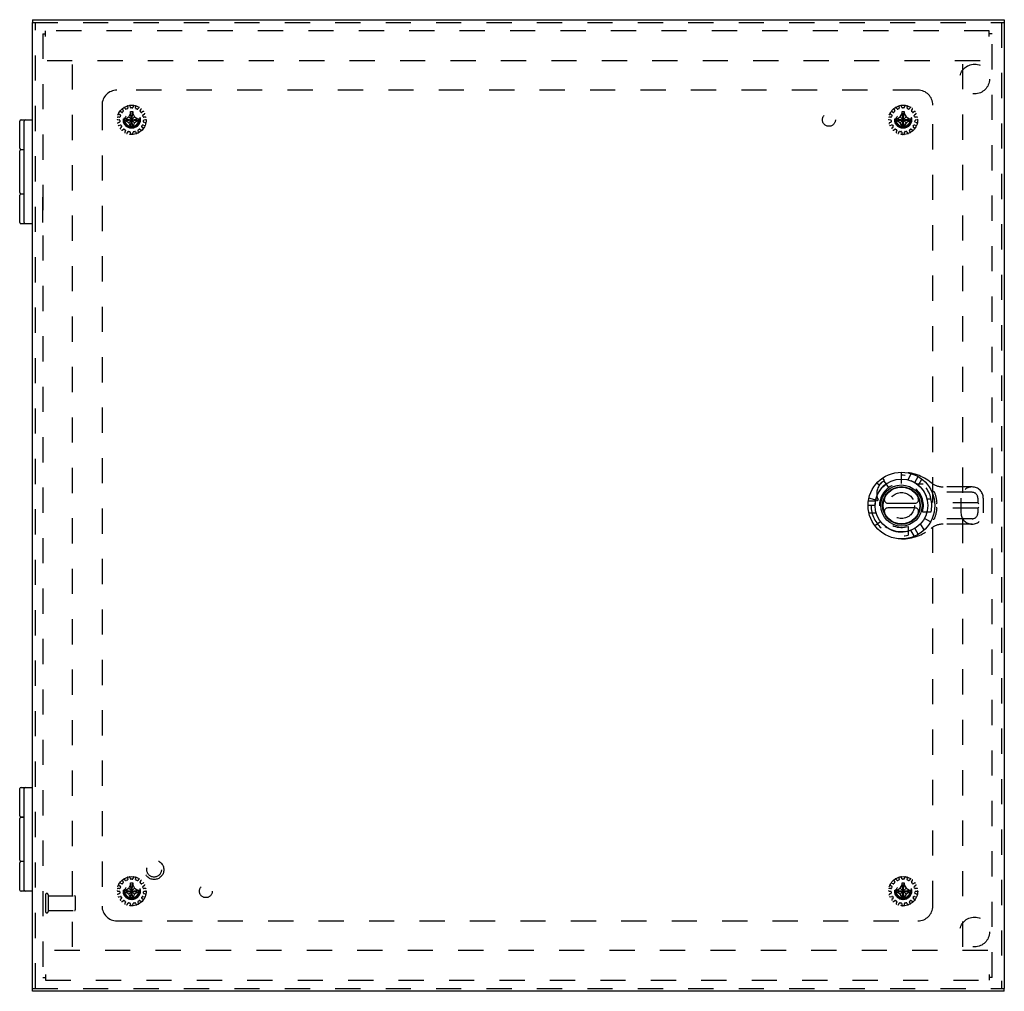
# Model space of a CAD drawing. Header units: inches. Extents: x 0 to 77.3, y 0 to 50.
# Tile 10 of 14: x 18.2 to 34.8, y 17.5 to 33.9. Entities that reach past the tile are written whole.
import ezdxf

# ---------------------------------------------------------------- set-up
doc = ezdxf.new("R2010")
doc.units = ezdxf.units.IN
doc.header["$LTSCALE"] = 4.25
doc.header["$MEASUREMENT"] = 0
doc.linetypes.add('HIDDEN', pattern=[0.2, 0.1, -0.1])
for name, color, linetype in [('DEFAULT_2', 8, 'HIDDEN'), ('DOOR_ASSEMBLY', 7, 'CONTINUOUS'), ('SUBPANEL', 7, 'CONTINUOUS')]:
    doc.layers.add(name, color=color, linetype=linetype)

msp = doc.modelspace()

# ---------------------------------------------------------------- linework, layer by layer
at = {"layer": 'DEFAULT_2', "color": 8, "linetype": 'HIDDEN'}
for p, q in [((18.673, 33.607), (18.673, 33.702)), ((34.577, 33.702), (18.673, 33.702)), ((34.577, 33.607), (34.577, 33.702)), ((18.625, 33.654), (18.625, 17.75)), ((18.625, 33.654), (18.673, 33.654)), ((34.625, 33.654), (34.577, 33.654)), ((34.625, 17.75), (34.625, 33.654)), ((18.698, 33.202), (34.552, 33.202)), ((19.125, 18.262), (19.125, 33.142)), ((34.125, 33.142), (34.125, 18.262)), ((19.968, 32.381), (19.984, 32.356)), ((20.023, 32.385), (20.004, 32.406)), ((20.053, 32.39), (20.034, 32.382)), ((20.054, 32.429), (20.058, 32.4)), ((20.106, 32.41), (20.098, 32.438)), ((20.135, 32.403), (20.115, 32.403)), ((20.153, 32.438), (20.145, 32.41)), ((20.192, 32.4), (20.196, 32.429)), ((20.216, 32.382), (20.198, 32.39)), ((20.246, 32.406), (20.228, 32.385)), ((20.267, 32.356), (20.282, 32.381)), ((32.968, 32.381), (32.984, 32.356)), ((33.023, 32.385), (33.004, 32.406)), ((33.053, 32.39), (33.034, 32.382)), ((33.054, 32.429), (33.058, 32.4)), ((33.106, 32.41), (33.098, 32.438)), ((33.135, 32.403), (33.115, 32.403)), ((33.153, 32.438), (33.145, 32.41)), ((33.192, 32.4), (33.196, 32.429)), ((33.216, 32.382), (33.198, 32.39)), ((33.246, 32.406), (33.228, 32.385)), ((33.267, 32.356), (33.282, 32.381)), ((19.888, 32.205), (19.916, 32.2)), ((19.921, 32.248), (19.892, 32.249)), ((19.909, 32.301), (19.933, 32.285)), ((19.924, 32.191), (19.926, 32.171)), ((19.957, 32.327), (19.931, 32.34)), ((19.937, 32.274), (19.931, 32.255)), ((19.982, 32.344), (19.969, 32.329)), ((19.985, 32.22), (20.265, 32.184)), ((19.985, 32.22), (19.986, 32.22)), ((19.985, 32.184), (20.265, 32.22)), ((19.986, 32.22), (20.021, 32.22)), ((20.021, 32.22), (20.076, 32.252)), ((20.021, 32.22), (20.23, 32.184)), ((20.021, 32.184), (20.23, 32.22)), ((20.076, 32.252), (20.107, 32.307)), ((20.076, 32.153), (20.175, 32.252)), ((20.175, 32.153), (20.076, 32.252)), ((20.107, 32.062), (20.143, 32.343)), ((20.107, 32.342), (20.107, 32.343)), ((20.143, 32.062), (20.107, 32.343)), ((20.107, 32.307), (20.107, 32.342)), ((20.107, 32.098), (20.143, 32.307)), ((20.143, 32.098), (20.107, 32.307)), ((20.143, 32.343), (20.143, 32.342)), ((20.143, 32.342), (20.143, 32.307)), ((20.143, 32.307), (20.175, 32.252)), ((20.175, 32.252), (20.23, 32.22)), ((20.23, 32.22), (20.265, 32.22)), ((20.265, 32.22), (20.265, 32.22)), ((20.281, 32.329), (20.268, 32.344)), ((20.319, 32.34), (20.293, 32.327)), ((20.319, 32.255), (20.313, 32.274)), ((20.317, 32.285), (20.341, 32.301)), ((20.324, 32.171), (20.326, 32.191)), ((20.358, 32.249), (20.329, 32.248)), ((20.334, 32.2), (20.363, 32.205)), ((32.888, 32.205), (32.916, 32.2)), ((32.921, 32.248), (32.892, 32.249)), ((32.909, 32.301), (32.933, 32.285)), ((32.924, 32.191), (32.926, 32.171)), ((32.957, 32.327), (32.931, 32.34)), ((32.937, 32.274), (32.931, 32.255)), ((32.982, 32.344), (32.969, 32.329)), ((32.985, 32.184), (33.265, 32.22)), ((32.985, 32.22), (32.986, 32.22)), ((32.985, 32.22), (33.265, 32.184)), ((32.986, 32.22), (33.021, 32.22)), ((33.021, 32.22), (33.076, 32.252)), ((33.021, 32.184), (33.23, 32.22)), ((33.021, 32.22), (33.23, 32.184)), ((33.076, 32.252), (33.107, 32.307)), ((33.076, 32.153), (33.175, 32.252)), ((33.175, 32.153), (33.076, 32.252)), ((33.107, 32.062), (33.143, 32.343)), ((33.107, 32.342), (33.107, 32.343)), ((33.143, 32.062), (33.107, 32.343)), ((33.107, 32.307), (33.107, 32.342)), ((33.107, 32.098), (33.143, 32.307)), ((33.143, 32.098), (33.107, 32.307)), ((33.143, 32.343), (33.143, 32.342)), ((33.143, 32.342), (33.143, 32.307)), ((33.143, 32.307), (33.175, 32.252)), ((33.175, 32.252), (33.23, 32.22)), ((33.23, 32.22), (33.265, 32.22)), ((33.265, 32.22), (33.265, 32.22)), ((33.281, 32.329), (33.268, 32.344)), ((33.319, 32.34), (33.293, 32.327)), ((33.319, 32.255), (33.313, 32.274)), ((33.317, 32.285), (33.341, 32.301)), ((33.324, 32.171), (33.326, 32.191)), ((33.358, 32.249), (33.329, 32.248)), ((33.334, 32.2), (33.363, 32.205)), ((19.92, 32.161), (19.894, 32.15)), ((19.907, 32.108), (19.935, 32.115)), ((19.955, 32.081), (19.935, 32.06)), ((19.946, 32.11), (19.956, 32.093)), ((19.964, 32.028), (19.987, 32.045)), ((19.986, 32.184), (19.985, 32.184)), ((20.021, 32.184), (19.986, 32.184)), ((19.999, 32.046), (20.015, 32.034)), ((20.076, 32.153), (20.021, 32.184)), ((20.107, 32.098), (20.076, 32.153)), ((20.107, 32.063), (20.107, 32.098)), ((20.107, 32.062), (20.107, 32.063)), ((20.175, 32.153), (20.143, 32.098)), ((20.143, 32.098), (20.143, 32.063)), ((20.143, 32.063), (20.143, 32.062)), ((20.23, 32.184), (20.175, 32.153)), ((20.265, 32.184), (20.23, 32.184)), ((20.235, 32.034), (20.251, 32.046)), ((20.263, 32.045), (20.286, 32.028)), ((20.265, 32.184), (20.265, 32.184)), ((20.294, 32.093), (20.304, 32.11)), ((20.316, 32.06), (20.296, 32.081)), ((20.315, 32.115), (20.343, 32.108)), ((20.357, 32.15), (20.33, 32.161)), ((32.92, 32.161), (32.894, 32.15)), ((32.907, 32.108), (32.935, 32.115)), ((32.955, 32.081), (32.935, 32.06)), ((32.946, 32.11), (32.956, 32.093)), ((32.964, 32.028), (32.987, 32.045)), ((32.986, 32.184), (32.985, 32.184)), ((33.021, 32.184), (32.986, 32.184)), ((32.999, 32.046), (33.015, 32.034)), ((33.076, 32.153), (33.021, 32.184)), ((33.107, 32.098), (33.076, 32.153)), ((33.107, 32.063), (33.107, 32.098)), ((33.107, 32.062), (33.107, 32.063)), ((33.175, 32.153), (33.143, 32.098)), ((33.143, 32.098), (33.143, 32.063)), ((33.143, 32.063), (33.143, 32.062)), ((33.23, 32.184), (33.175, 32.153)), ((33.265, 32.184), (33.23, 32.184)), ((33.235, 32.034), (33.251, 32.046)), ((33.263, 32.045), (33.286, 32.028)), ((33.265, 32.184), (33.265, 32.184)), ((33.294, 32.093), (33.304, 32.11)), ((33.316, 32.06), (33.296, 32.081)), ((33.315, 32.115), (33.343, 32.108)), ((33.357, 32.15), (33.33, 32.161)), ((20.019, 32.022), (20.009, 31.995)), ((20.049, 31.977), (20.063, 32.003)), ((20.074, 32.008), (20.093, 32.004)), ((20.101, 31.995), (20.103, 31.966)), ((20.147, 31.966), (20.149, 31.995)), ((20.157, 32.004), (20.177, 32.008)), ((20.188, 32.003), (20.201, 31.977)), ((20.241, 31.995), (20.232, 32.022)), ((33.019, 32.022), (33.009, 31.995)), ((33.049, 31.977), (33.063, 32.003)), ((33.074, 32.008), (33.093, 32.004)), ((33.101, 31.995), (33.103, 31.966)), ((33.147, 31.966), (33.149, 31.995)), ((33.157, 32.004), (33.177, 32.008)), ((33.188, 32.003), (33.201, 31.977)), ((33.241, 31.995), (33.232, 32.022)), ((20.054, 19.429), (20.058, 19.4)), ((20.106, 19.41), (20.098, 19.438)), ((20.153, 19.438), (20.145, 19.41)), ((20.192, 19.4), (20.196, 19.429)), ((33.054, 19.429), (33.058, 19.4)), ((33.106, 19.41), (33.098, 19.438)), ((33.153, 19.438), (33.145, 19.41)), ((33.192, 19.4), (33.196, 19.429)), ((19.921, 19.248), (19.892, 19.249)), ((19.909, 19.301), (19.933, 19.285)), ((19.957, 19.327), (19.931, 19.34)), ((19.937, 19.274), (19.931, 19.255)), ((19.968, 19.381), (19.984, 19.356)), ((19.982, 19.344), (19.969, 19.329)), ((20.023, 19.385), (20.004, 19.406)), ((20.021, 19.22), (20.076, 19.252)), ((20.053, 19.39), (20.034, 19.382)), ((20.076, 19.252), (20.107, 19.307)), ((20.175, 19.153), (20.076, 19.252)), ((20.076, 19.153), (20.175, 19.252)), ((20.143, 19.062), (20.107, 19.343)), ((20.107, 19.342), (20.107, 19.343)), ((20.107, 19.062), (20.143, 19.343)), ((20.107, 19.307), (20.107, 19.342)), ((20.143, 19.098), (20.107, 19.307)), ((20.107, 19.098), (20.143, 19.307)), ((20.135, 19.403), (20.115, 19.403)), ((20.143, 19.343), (20.143, 19.342)), ((20.143, 19.342), (20.143, 19.307)), ((20.143, 19.307), (20.175, 19.252)), ((20.175, 19.252), (20.23, 19.22)), ((20.216, 19.382), (20.198, 19.39)), ((20.246, 19.406), (20.228, 19.385)), ((20.267, 19.356), (20.282, 19.381)), ((20.281, 19.329), (20.268, 19.344)), ((20.319, 19.34), (20.293, 19.327)), ((20.319, 19.255), (20.313, 19.274)), ((20.317, 19.285), (20.341, 19.301)), ((20.358, 19.249), (20.329, 19.248)), ((32.921, 19.248), (32.892, 19.249)), ((32.909, 19.301), (32.933, 19.285)), ((32.957, 19.327), (32.931, 19.34)), ((32.937, 19.274), (32.931, 19.255)), ((32.968, 19.381), (32.984, 19.356)), ((32.982, 19.344), (32.969, 19.329)), ((33.023, 19.385), (33.004, 19.406)), ((33.021, 19.22), (33.076, 19.252)), ((33.053, 19.39), (33.034, 19.382)), ((33.076, 19.252), (33.107, 19.307)), ((33.076, 19.252), (33.175, 19.153)), ((33.076, 19.153), (33.175, 19.252)), ((33.143, 19.062), (33.107, 19.343)), ((33.107, 19.342), (33.107, 19.343)), ((33.107, 19.062), (33.143, 19.343)), ((33.107, 19.307), (33.107, 19.342)), ((33.143, 19.098), (33.107, 19.307)), ((33.107, 19.098), (33.143, 19.307)), ((33.135, 19.403), (33.115, 19.403)), ((33.143, 19.343), (33.143, 19.342)), ((33.143, 19.342), (33.143, 19.307)), ((33.143, 19.307), (33.175, 19.252)), ((33.175, 19.252), (33.23, 19.22)), ((33.216, 19.382), (33.198, 19.39)), ((33.246, 19.406), (33.228, 19.385)), ((33.267, 19.356), (33.282, 19.381)), ((33.281, 19.329), (33.268, 19.344)), ((33.319, 19.34), (33.293, 19.327)), ((33.319, 19.255), (33.313, 19.274)), ((33.317, 19.285), (33.341, 19.301)), ((33.358, 19.249), (33.329, 19.248)), ((18.673, 19.142), (18.673, 18.858)), ((18.716, 19.142), (18.716, 18.858)), ((18.716, 19.124), (19.163, 19.124)), ((19.173, 19.114), (19.173, 18.886)), ((19.888, 19.205), (19.916, 19.2)), ((19.92, 19.161), (19.894, 19.15)), ((19.907, 19.108), (19.935, 19.115)), ((19.924, 19.191), (19.926, 19.171)), ((19.946, 19.11), (19.956, 19.093)), ((19.985, 19.22), (20.265, 19.184)), ((19.985, 19.22), (19.986, 19.22)), ((19.985, 19.184), (20.265, 19.22)), ((19.986, 19.184), (19.985, 19.184)), ((19.986, 19.22), (20.021, 19.22)), ((20.021, 19.184), (19.986, 19.184)), ((20.021, 19.22), (20.23, 19.184)), ((20.021, 19.184), (20.23, 19.22)), ((20.076, 19.153), (20.021, 19.184)), ((20.107, 19.098), (20.076, 19.153)), ((20.107, 19.063), (20.107, 19.098)), ((20.175, 19.153), (20.143, 19.098)), ((20.143, 19.098), (20.143, 19.063)), ((20.23, 19.184), (20.175, 19.153)), ((20.23, 19.22), (20.265, 19.22)), ((20.265, 19.184), (20.23, 19.184)), ((20.265, 19.22), (20.265, 19.22)), ((20.265, 19.184), (20.265, 19.184)), ((20.294, 19.093), (20.304, 19.11)), ((20.315, 19.115), (20.343, 19.108)), ((20.324, 19.171), (20.326, 19.191)), ((20.357, 19.15), (20.33, 19.161)), ((20.334, 19.2), (20.363, 19.205)), ((32.888, 19.205), (32.916, 19.2)), ((32.92, 19.161), (32.894, 19.15)), ((32.907, 19.108), (32.935, 19.115)), ((32.924, 19.191), (32.926, 19.171)), ((32.946, 19.11), (32.956, 19.093)), ((32.985, 19.184), (33.265, 19.22)), ((32.985, 19.22), (32.986, 19.22)), ((32.985, 19.22), (33.265, 19.184)), ((32.986, 19.184), (32.985, 19.184)), ((32.986, 19.22), (33.021, 19.22)), ((33.021, 19.184), (32.986, 19.184)), ((33.021, 19.184), (33.23, 19.22)), ((33.021, 19.22), (33.23, 19.184)), ((33.076, 19.153), (33.021, 19.184)), ((33.107, 19.098), (33.076, 19.153)), ((33.107, 19.063), (33.107, 19.098)), ((33.175, 19.153), (33.143, 19.098)), ((33.143, 19.098), (33.143, 19.063)), ((33.23, 19.184), (33.175, 19.153)), ((33.23, 19.22), (33.265, 19.22)), ((33.265, 19.184), (33.23, 19.184)), ((33.265, 19.22), (33.265, 19.22)), ((33.265, 19.184), (33.265, 19.184)), ((33.294, 19.093), (33.304, 19.11)), ((33.315, 19.115), (33.343, 19.108)), ((33.324, 19.171), (33.326, 19.191)), ((33.357, 19.15), (33.33, 19.161)), ((33.334, 19.2), (33.363, 19.205)), ((19.955, 19.081), (19.935, 19.06)), ((19.964, 19.028), (19.987, 19.045)), ((19.999, 19.046), (20.015, 19.034)), ((20.019, 19.022), (20.009, 18.995)), ((20.049, 18.977), (20.063, 19.003)), ((20.074, 19.008), (20.093, 19.004)), ((20.101, 18.995), (20.103, 18.966)), ((20.107, 19.062), (20.107, 19.063)), ((20.143, 19.063), (20.143, 19.062)), ((20.147, 18.966), (20.149, 18.995)), ((20.157, 19.004), (20.177, 19.008)), ((20.188, 19.003), (20.201, 18.977)), ((20.241, 18.995), (20.232, 19.022)), ((20.235, 19.034), (20.251, 19.046)), ((20.263, 19.045), (20.286, 19.028)), ((20.316, 19.06), (20.296, 19.081)), ((32.955, 19.081), (32.935, 19.06)), ((32.964, 19.028), (32.987, 19.045)), ((32.999, 19.046), (33.015, 19.034)), ((33.019, 19.022), (33.009, 18.995)), ((33.049, 18.977), (33.063, 19.003)), ((33.074, 19.008), (33.093, 19.004)), ((33.101, 18.995), (33.103, 18.966)), ((33.107, 19.062), (33.107, 19.063)), ((33.143, 19.063), (33.143, 19.062)), ((33.147, 18.966), (33.149, 18.995)), ((33.157, 19.004), (33.177, 19.008)), ((33.188, 19.003), (33.201, 18.977)), ((33.241, 18.995), (33.232, 19.022)), ((33.235, 19.034), (33.251, 19.046)), ((33.263, 19.045), (33.286, 19.028)), ((33.316, 19.06), (33.296, 19.081)), ((18.716, 18.876), (19.163, 18.876)), ((34.552, 18.202), (18.698, 18.202)), ((18.673, 17.797), (18.673, 17.702)), ((34.577, 17.797), (34.577, 17.702)), ((18.625, 17.75), (18.673, 17.75)), ((18.673, 17.702), (34.577, 17.702)), ((34.625, 17.75), (34.577, 17.75))]:
    msp.add_line(p, q, dxfattribs=at)
for points in [[(19.985, 32.202), (19.985, 32.205), (19.985, 32.208), (19.985, 32.211), (19.985, 32.214), (19.985, 32.217), (19.985, 32.22)], [(19.985, 32.184), (19.985, 32.187), (19.985, 32.19), (19.985, 32.193), (19.985, 32.196), (19.985, 32.199), (19.985, 32.202)], [(20.107, 32.343), (20.113, 32.343), (20.119, 32.343), (20.125, 32.343), (20.131, 32.343), (20.137, 32.343), (20.143, 32.343)], [(20.265, 32.22), (20.266, 32.217), (20.266, 32.214), (20.266, 32.211), (20.266, 32.208), (20.266, 32.205), (20.266, 32.202)], [(20.266, 32.202), (20.266, 32.199), (20.266, 32.196), (20.266, 32.193), (20.266, 32.19), (20.266, 32.187), (20.265, 32.184)], [(32.985, 32.202), (32.985, 32.205), (32.985, 32.208), (32.985, 32.211), (32.985, 32.214), (32.985, 32.217), (32.985, 32.22)], [(32.985, 32.184), (32.985, 32.187), (32.985, 32.19), (32.985, 32.193), (32.985, 32.196), (32.985, 32.199), (32.985, 32.202)], [(33.107, 32.343), (33.113, 32.343), (33.119, 32.343), (33.125, 32.343), (33.131, 32.343), (33.137, 32.343), (33.143, 32.343)], [(33.265, 32.22), (33.266, 32.217), (33.266, 32.214), (33.266, 32.211), (33.266, 32.208), (33.266, 32.205), (33.266, 32.202)], [(33.266, 32.202), (33.266, 32.199), (33.266, 32.196), (33.266, 32.193), (33.266, 32.19), (33.266, 32.187), (33.265, 32.184)], [(20.143, 32.062), (20.137, 32.062), (20.131, 32.062), (20.125, 32.062), (20.119, 32.062), (20.113, 32.062), (20.107, 32.062)], [(33.143, 32.062), (33.137, 32.062), (33.131, 32.062), (33.125, 32.062), (33.119, 32.062), (33.113, 32.062), (33.107, 32.062)], [(20.107, 19.343), (20.113, 19.343), (20.119, 19.343), (20.125, 19.343), (20.131, 19.343), (20.137, 19.343), (20.143, 19.343)], [(33.107, 19.343), (33.113, 19.343), (33.119, 19.343), (33.125, 19.343), (33.131, 19.343), (33.137, 19.343), (33.143, 19.343)], [(19.985, 19.202), (19.985, 19.205), (19.985, 19.208), (19.985, 19.211), (19.985, 19.214), (19.985, 19.217), (19.985, 19.22)], [(19.985, 19.184), (19.985, 19.187), (19.985, 19.19), (19.985, 19.193), (19.985, 19.196), (19.985, 19.199), (19.985, 19.202)], [(20.265, 19.22), (20.266, 19.217), (20.266, 19.214), (20.266, 19.211), (20.266, 19.208), (20.266, 19.205), (20.266, 19.202)], [(20.266, 19.202), (20.266, 19.199), (20.266, 19.196), (20.266, 19.193), (20.266, 19.19), (20.266, 19.187), (20.265, 19.184)], [(32.985, 19.202), (32.985, 19.205), (32.985, 19.208), (32.985, 19.211), (32.985, 19.214), (32.985, 19.217), (32.985, 19.22)], [(32.985, 19.184), (32.985, 19.187), (32.985, 19.19), (32.985, 19.193), (32.985, 19.196), (32.985, 19.199), (32.985, 19.202)], [(33.265, 19.22), (33.266, 19.217), (33.266, 19.214), (33.266, 19.211), (33.266, 19.208), (33.266, 19.205), (33.266, 19.202)], [(33.266, 19.202), (33.266, 19.199), (33.266, 19.196), (33.266, 19.193), (33.266, 19.19), (33.266, 19.187), (33.265, 19.184)], [(20.143, 19.062), (20.137, 19.062), (20.131, 19.062), (20.125, 19.062), (20.119, 19.062), (20.113, 19.062), (20.107, 19.062)], [(33.143, 19.062), (33.137, 19.062), (33.131, 19.062), (33.125, 19.062), (33.119, 19.062), (33.113, 19.062), (33.107, 19.062)]]:
    msp.add_lwpolyline(points, dxfattribs=at)
for centre, radius in [((20.125, 32.202), 0.246), ((33.125, 32.202), 0.246), ((20.125, 32.202), 0.143), ((20.125, 32.202), 0.128), ((20.125, 32.202), 0.124), ((20.125, 32.202), 0.114), ((33.125, 32.202), 0.143), ((33.125, 32.202), 0.128), ((33.125, 32.202), 0.124), ((33.125, 32.202), 0.114), ((20.125, 19.202), 0.246), ((33.125, 19.202), 0.246), ((20.125, 19.202), 0.143), ((20.125, 19.202), 0.128), ((20.125, 19.202), 0.124), ((20.125, 19.202), 0.114), ((33.125, 19.202), 0.143), ((33.125, 19.202), 0.128), ((33.125, 19.202), 0.124), ((33.125, 19.202), 0.114)]:
    msp.add_circle(centre, radius, dxfattribs=at)
for centre, radius, start, end in [((19.977, 32.386), 0.01, 128.9326, 211.8493), ((19.975, 32.351), 0.01, 318, 31.8493), ((19.996, 32.4), 0.01, 40.1507, 123.0674), ((20.03, 32.391), 0.01, 220.1507, 294), ((20.048, 32.399), 0.01, 294, 7.8493), ((20.064, 32.43), 0.01, 104.9326, 187.8493), ((20.088, 32.435), 0.01, 16.1507, 99.0674), ((20.115, 32.413), 0.01, 196.1507, 270), ((20.135, 32.413), 0.01, 270, 343.8493), ((20.162, 32.435), 0.01, 80.9326, 163.8493), ((20.186, 32.43), 0.01, 352.1507, 75.0674), ((20.202, 32.399), 0.01, 172.1507, 246), ((20.22, 32.391), 0.01, 246, 319.8493), ((20.254, 32.4), 0.01, 56.9326, 139.8493), ((20.275, 32.351), 0.01, 148.1507, 222), ((20.273, 32.386), 0.01, 328.1507, 51.0674), ((32.977, 32.386), 0.01, 128.9326, 211.8493), ((32.975, 32.351), 0.01, 318, 31.8493), ((32.996, 32.4), 0.01, 40.1507, 123.0674), ((33.03, 32.391), 0.01, 220.1507, 294), ((33.048, 32.399), 0.01, 294, 7.8493), ((33.064, 32.43), 0.01, 104.9326, 187.8493), ((33.088, 32.435), 0.01, 16.1507, 99.0674), ((33.115, 32.413), 0.01, 196.1507, 270), ((33.135, 32.413), 0.01, 270, 343.8493), ((33.162, 32.435), 0.01, 80.9326, 163.8493), ((33.186, 32.43), 0.01, 352.1507, 75.0674), ((33.202, 32.399), 0.01, 172.1507, 246), ((33.22, 32.391), 0.01, 246, 319.8493), ((33.254, 32.4), 0.01, 56.9326, 139.8493), ((33.275, 32.351), 0.01, 148.1507, 222), ((33.273, 32.386), 0.01, 328.1507, 51.0674), ((19.89, 32.215), 0.01, 176.9326, 259.8493), ((19.892, 32.239), 0.01, 88.1507, 171.0674), ((19.915, 32.31), 0.01, 152.9326, 235.8493), ((19.914, 32.19), 0.01, 6, 79.8493), ((19.927, 32.331), 0.01, 64.1507, 147.0674), ((19.921, 32.258), 0.01, 268.1507, 342), ((19.928, 32.277), 0.01, 342, 55.8493), ((19.962, 32.336), 0.01, 244.1507, 318), ((20.289, 32.336), 0.01, 222, 295.8493), ((20.323, 32.277), 0.01, 124.1507, 198), ((20.323, 32.331), 0.01, 32.9326, 115.8493), ((20.329, 32.258), 0.01, 198, 271.8493), ((20.336, 32.19), 0.01, 100.1507, 174), ((20.335, 32.31), 0.01, 304.1507, 27.0674), ((20.358, 32.239), 0.01, 8.9326, 91.8493), ((20.361, 32.215), 0.01, 280.1507, 3.0674), ((32.89, 32.215), 0.01, 176.9326, 259.8493), ((32.892, 32.239), 0.01, 88.1507, 171.0674), ((32.915, 32.31), 0.01, 152.9326, 235.8493), ((32.914, 32.19), 0.01, 6, 79.8493), ((32.927, 32.331), 0.01, 64.1507, 147.0674), ((32.921, 32.258), 0.01, 268.1507, 342), ((32.928, 32.277), 0.01, 342, 55.8493), ((32.962, 32.336), 0.01, 244.1507, 318), ((33.289, 32.336), 0.01, 222, 295.8493), ((33.323, 32.277), 0.01, 124.1507, 198), ((33.323, 32.331), 0.01, 32.9326, 115.8493), ((33.329, 32.258), 0.01, 198, 271.8493), ((33.336, 32.19), 0.01, 100.1507, 174), ((33.335, 32.31), 0.01, 304.1507, 27.0674), ((33.358, 32.239), 0.01, 8.9326, 91.8493), ((33.361, 32.215), 0.01, 280.1507, 3.0674), ((19.897, 32.141), 0.01, 112.1507, 195.0674), ((19.905, 32.118), 0.01, 200.9326, 283.8493), ((19.916, 32.17), 0.01, 292.1507, 6), ((19.942, 32.054), 0.01, 136.1507, 219.0674), ((19.937, 32.105), 0.01, 30, 103.8493), ((19.958, 32.036), 0.01, 224.9326, 307.8493), ((19.947, 32.088), 0.01, 316.1507, 30), ((19.993, 32.037), 0.01, 54, 127.8493), ((20.009, 32.026), 0.01, 340.1507, 54), ((20.241, 32.026), 0.01, 126, 199.8493), ((20.257, 32.037), 0.01, 52.1507, 126), ((20.292, 32.036), 0.01, 232.1507, 315.0674), ((20.303, 32.088), 0.01, 150, 223.8493), ((20.313, 32.105), 0.01, 76.1507, 150), ((20.308, 32.054), 0.01, 320.9326, 43.8493), ((20.334, 32.17), 0.01, 174, 247.8493), ((20.346, 32.118), 0.01, 256.1507, 339.0674), ((20.353, 32.141), 0.01, 344.9326, 67.8493), ((32.897, 32.141), 0.01, 112.1507, 195.0674), ((32.905, 32.118), 0.01, 200.9326, 283.8493), ((32.916, 32.17), 0.01, 292.1507, 6), ((32.942, 32.054), 0.01, 136.1507, 219.0674), ((32.937, 32.105), 0.01, 30, 103.8493), ((32.958, 32.036), 0.01, 224.9326, 307.8493), ((32.947, 32.088), 0.01, 316.1507, 30), ((32.993, 32.037), 0.01, 54, 127.8493), ((33.009, 32.026), 0.01, 340.1507, 54), ((33.241, 32.026), 0.01, 126, 199.8493), ((33.257, 32.037), 0.01, 52.1507, 126), ((33.292, 32.036), 0.01, 232.1507, 315.0674), ((33.303, 32.088), 0.01, 150, 223.8493), ((33.313, 32.105), 0.01, 76.1507, 150), ((33.308, 32.054), 0.01, 320.9326, 43.8493), ((33.334, 32.17), 0.01, 174, 247.8493), ((33.346, 32.118), 0.01, 256.1507, 339.0674), ((33.353, 32.141), 0.01, 344.9326, 67.8493), ((20.018, 31.992), 0.01, 160.1507, 243.0674), ((20.04, 31.982), 0.01, 248.9326, 331.8493), ((20.072, 31.998), 0.01, 78, 151.8493), ((20.091, 31.994), 0.01, 4.1507, 78), ((20.113, 31.967), 0.01, 184.1507, 267.0674), ((20.137, 31.967), 0.01, 272.9326, 355.8493), ((20.159, 31.994), 0.01, 102, 175.8493), ((20.179, 31.998), 0.01, 28.1507, 102), ((20.21, 31.982), 0.01, 208.1507, 291.0674), ((20.232, 31.992), 0.01, 296.9326, 19.8493), ((33.018, 31.992), 0.01, 160.1507, 243.0674), ((33.04, 31.982), 0.01, 248.9326, 331.8493), ((33.072, 31.998), 0.01, 78, 151.8493), ((33.091, 31.994), 0.01, 4.1507, 78), ((33.113, 31.967), 0.01, 184.1507, 267.0674), ((33.137, 31.967), 0.01, 272.9326, 355.8493), ((33.159, 31.994), 0.01, 102, 175.8493), ((33.179, 31.998), 0.01, 28.1507, 102), ((33.21, 31.982), 0.01, 208.1507, 291.0674), ((33.232, 31.992), 0.01, 296.9326, 19.8493), ((20.064, 19.43), 0.01, 104.9326, 187.8493), ((20.088, 19.435), 0.01, 16.1507, 99.0674), ((20.162, 19.435), 0.01, 80.9326, 163.8493), ((20.186, 19.43), 0.01, 352.1507, 75.0674), ((33.064, 19.43), 0.01, 104.9326, 187.8493), ((33.088, 19.435), 0.01, 16.1507, 99.0674), ((33.162, 19.435), 0.01, 80.9326, 163.8493), ((33.186, 19.43), 0.01, 352.1507, 75.0674), ((19.892, 19.239), 0.01, 88.1507, 171.0674), ((19.915, 19.31), 0.01, 152.9326, 235.8493), ((19.927, 19.331), 0.01, 64.1507, 147.0674), ((19.921, 19.258), 0.01, 268.1507, 342), ((19.928, 19.277), 0.01, 342, 55.8493), ((19.962, 19.336), 0.01, 244.1507, 318), ((19.977, 19.386), 0.01, 128.9326, 211.8493), ((19.975, 19.351), 0.01, 318, 31.8493), ((19.996, 19.4), 0.01, 40.1507, 123.0674), ((20.03, 19.391), 0.01, 220.1507, 294), ((20.048, 19.399), 0.01, 294, 7.8493), ((20.115, 19.413), 0.01, 196.1507, 270), ((20.135, 19.413), 0.01, 270, 343.8493), ((20.202, 19.399), 0.01, 172.1507, 246), ((20.22, 19.391), 0.01, 246, 319.8493), ((20.254, 19.4), 0.01, 56.9326, 139.8493), ((20.275, 19.351), 0.01, 148.1507, 222), ((20.273, 19.386), 0.01, 328.1507, 51.0674), ((20.289, 19.336), 0.01, 222, 295.8493), ((20.323, 19.277), 0.01, 124.1507, 198), ((20.323, 19.331), 0.01, 32.9326, 115.8493), ((20.329, 19.258), 0.01, 198, 271.8493), ((20.335, 19.31), 0.01, 304.1507, 27.0674), ((20.358, 19.239), 0.01, 8.9326, 91.8493), ((32.892, 19.239), 0.01, 88.1507, 171.0674), ((32.915, 19.31), 0.01, 152.9326, 235.8493), ((32.927, 19.331), 0.01, 64.1507, 147.0674), ((32.921, 19.258), 0.01, 268.1507, 342), ((32.928, 19.277), 0.01, 342, 55.8493), ((32.962, 19.336), 0.01, 244.1507, 318), ((32.977, 19.386), 0.01, 128.9326, 211.8493), ((32.975, 19.351), 0.01, 318, 31.8493), ((32.996, 19.4), 0.01, 40.1507, 123.0674), ((33.03, 19.391), 0.01, 220.1507, 294), ((33.048, 19.399), 0.01, 294, 7.8493), ((33.115, 19.413), 0.01, 196.1507, 270), ((33.135, 19.413), 0.01, 270, 343.8493), ((33.202, 19.399), 0.01, 172.1507, 246), ((33.22, 19.391), 0.01, 246, 319.8493), ((33.254, 19.4), 0.01, 56.9326, 139.8493), ((33.275, 19.351), 0.01, 148.1507, 222), ((33.273, 19.386), 0.01, 328.1507, 51.0674), ((33.289, 19.336), 0.01, 222, 295.8493), ((33.323, 19.277), 0.01, 124.1507, 198), ((33.323, 19.331), 0.01, 32.9326, 115.8493), ((33.329, 19.258), 0.01, 198, 271.8493), ((33.335, 19.31), 0.01, 304.1507, 27.0674), ((33.358, 19.239), 0.01, 8.9326, 91.8493), ((18.695, 19.142), 0.0215, 0, 180), ((19.163, 19.114), 0.01, 0, 90), ((19.89, 19.215), 0.01, 176.9326, 259.8493), ((19.897, 19.141), 0.01, 112.1507, 195.0674), ((19.905, 19.118), 0.01, 200.9326, 283.8493), ((19.914, 19.19), 0.01, 6, 79.8493), ((19.916, 19.17), 0.01, 292.1507, 6), ((19.937, 19.105), 0.01, 30, 103.8493), ((19.947, 19.088), 0.01, 316.1507, 30), ((20.303, 19.088), 0.01, 150, 223.8493), ((20.313, 19.105), 0.01, 76.1507, 150), ((20.334, 19.17), 0.01, 174, 247.8493), ((20.336, 19.19), 0.01, 100.1507, 174), ((20.346, 19.118), 0.01, 256.1507, 339.0674), ((20.353, 19.141), 0.01, 344.9326, 67.8493), ((20.361, 19.215), 0.01, 280.1507, 3.0674), ((32.89, 19.215), 0.01, 176.9326, 259.8493), ((32.897, 19.141), 0.01, 112.1507, 195.0674), ((32.905, 19.118), 0.01, 200.9326, 283.8493), ((32.914, 19.19), 0.01, 6, 79.8493), ((32.916, 19.17), 0.01, 292.1507, 6), ((32.937, 19.105), 0.01, 30, 103.8493), ((32.947, 19.088), 0.01, 316.1507, 30), ((33.303, 19.088), 0.01, 150, 223.8493), ((33.313, 19.105), 0.01, 76.1507, 150), ((33.334, 19.17), 0.01, 174, 247.8493), ((33.336, 19.19), 0.01, 100.1507, 174), ((33.346, 19.118), 0.01, 256.1507, 339.0674), ((33.353, 19.141), 0.01, 344.9326, 67.8493), ((33.361, 19.215), 0.01, 280.1507, 3.0674), ((19.942, 19.054), 0.01, 136.1507, 219.0674), ((19.958, 19.036), 0.01, 224.9326, 307.8493), ((19.993, 19.037), 0.01, 54, 127.8493), ((20.018, 18.992), 0.01, 160.1507, 243.0674), ((20.009, 19.026), 0.01, 340.1507, 54), ((20.04, 18.982), 0.01, 248.9326, 331.8493), ((20.072, 18.998), 0.01, 78, 151.8493), ((20.091, 18.994), 0.01, 4.1507, 78), ((20.113, 18.967), 0.01, 184.1507, 267.0674), ((20.137, 18.967), 0.01, 272.9326, 355.8493), ((20.159, 18.994), 0.01, 102, 175.8493), ((20.179, 18.998), 0.01, 28.1507, 102), ((20.21, 18.982), 0.01, 208.1507, 291.0674), ((20.241, 19.026), 0.01, 126, 199.8493), ((20.232, 18.992), 0.01, 296.9326, 19.8493), ((20.257, 19.037), 0.01, 52.1507, 126), ((20.292, 19.036), 0.01, 232.1507, 315.0674), ((20.308, 19.054), 0.01, 320.9326, 43.8493), ((32.942, 19.054), 0.01, 136.1507, 219.0674), ((32.958, 19.036), 0.01, 224.9326, 307.8493), ((32.993, 19.037), 0.01, 54, 127.8493), ((33.018, 18.992), 0.01, 160.1507, 243.0674), ((33.009, 19.026), 0.01, 340.1507, 54), ((33.04, 18.982), 0.01, 248.9326, 331.8493), ((33.072, 18.998), 0.01, 78, 151.8493), ((33.091, 18.994), 0.01, 4.1507, 78), ((33.113, 18.967), 0.01, 184.1507, 267.0674), ((33.137, 18.967), 0.01, 272.9326, 355.8493), ((33.159, 18.994), 0.01, 102, 175.8493), ((33.179, 18.998), 0.01, 28.1507, 102), ((33.21, 18.982), 0.01, 208.1507, 291.0674), ((33.241, 19.026), 0.01, 126, 199.8493), ((33.232, 18.992), 0.01, 296.9326, 19.8493), ((33.257, 19.037), 0.01, 52.1507, 126), ((33.292, 19.036), 0.01, 232.1507, 315.0674), ((33.308, 19.054), 0.01, 320.9326, 43.8493), ((18.695, 18.858), 0.0215, 180, 360), ((19.163, 18.886), 0.01, 270, 360)]:
    msp.add_arc(centre, radius, start, end, dxfattribs=at)
at = {"layer": 'DOOR_ASSEMBLY', "color": 7, "linetype": 'Continuous'}
for p, q in [((18.455, 33.89), (18.455, 33.842)), ((34.83, 33.89), (34.83, 33.842)), ((18.262, 32.202), (18.455, 32.202)), ((18.242, 31.722), (18.242, 32.182)), ((18.311, 30.472), (18.311, 32.182)), ((18.311, 31.697), (18.258, 31.697)), ((18.262, 31.702), (18.311, 31.702)), ((18.238, 30.977), (18.238, 31.677)), ((18.242, 30.472), (18.242, 30.932)), ((18.258, 30.957), (18.311, 30.957)), ((18.311, 30.952), (18.262, 30.952)), ((18.455, 30.452), (18.262, 30.452)), ((32.868, 25.742), (33.326, 25.742)), ((33.326, 25.662), (32.868, 25.662)), ((18.242, 20.472), (18.242, 20.932)), ((18.262, 20.952), (18.455, 20.952)), ((18.311, 19.222), (18.311, 20.932)), ((18.238, 19.727), (18.238, 20.427)), ((18.311, 20.447), (18.258, 20.447)), ((18.262, 20.452), (18.311, 20.452)), ((18.242, 19.222), (18.242, 19.682)), ((18.258, 19.707), (18.311, 19.707)), ((18.311, 19.702), (18.262, 19.702)), ((18.455, 19.202), (18.262, 19.202)), ((18.455, 17.515), (18.455, 17.563)), ((34.83, 17.515), (34.83, 17.563))]:
    msp.add_line(p, q, dxfattribs=at)
at = {"layer": 'DOOR_ASSEMBLY', "color": 3, "linetype": 'Continuous'}
for p, q in [((18.455, 33.89), (34.83, 33.89)), ((18.455, 17.563), (18.455, 33.842)), ((34.83, 33.842), (34.83, 17.563)), ((34.83, 17.515), (18.455, 17.515))]:
    msp.add_line(p, q, dxfattribs=at)
at = {"layer": 'DOOR_ASSEMBLY', "color": 8, "linetype": 'HIDDEN'}
for p, q in [((18.455, 33.842), (34.83, 33.842)), ((18.503, 17.563), (18.503, 33.842)), ((34.782, 33.842), (34.782, 17.563)), ((18.625, 30.472), (18.625, 31.097)), ((33.092, 26.265), (33.092, 26.148)), ((33.097, 26.072), (33.097, 26.265)), ((33.263, 26.24), (33.203, 26.135)), ((32.719, 26.046), (32.681, 26.08)), ((32.775, 26.163), (32.804, 26.121)), ((32.804, 26.121), (32.8, 26.118)), ((32.885, 26.005), (32.813, 26.108)), ((33.32, 26.088), (33.378, 26.189)), ((33.462, 26.06), (33.363, 26.06)), ((33.382, 26.045), (33.441, 26.148)), ((33.637, 25.936), (33.632, 25.94)), ((33.642, 25.933), (33.637, 25.936)), ((33.648, 25.93), (33.642, 25.933)), ((33.652, 25.927), (33.648, 25.93)), ((33.653, 25.926), (33.652, 25.927)), ((33.653, 25.926), (33.653, 25.926)), ((33.654, 25.926), (33.653, 25.926)), ((33.654, 25.925), (33.654, 25.926)), ((33.654, 25.925), (33.654, 25.925)), ((33.654, 25.925), (33.654, 25.925)), ((34.288, 25.925), (33.655, 25.925)), ((33.655, 25.925), (33.655, 25.925)), ((33.655, 25.925), (33.655, 25.925)), ((34.288, 26.015), (33.802, 26.015)), ((32.658, 25.777), (32.54, 25.777)), ((32.69, 25.789), (32.549, 25.827)), ((33.597, 25.81), (33.53, 25.81)), ((33.686, 25.736), (33.682, 25.732)), ((33.689, 25.74), (33.686, 25.736)), ((33.693, 25.743), (33.689, 25.74)), ((33.696, 25.747), (33.693, 25.743)), ((34.385, 25.747), (33.697, 25.747)), ((33.697, 25.747), (33.697, 25.747)), ((34.1, 25.827), (34.1, 25.577)), ((34.385, 25.827), (34.385, 25.747)), ((34.385, 25.747), (34.4, 25.732)), ((34.475, 25.827), (34.475, 25.577)), ((32.652, 25.702), (32.535, 25.702)), ((32.549, 25.577), (32.67, 25.577)), ((33.451, 25.595), (33.597, 25.595)), ((33.687, 25.667), (33.682, 25.672)), ((33.693, 25.661), (33.687, 25.667)), ((33.693, 25.661), (33.693, 25.661)), ((33.694, 25.66), (33.693, 25.661)), ((33.694, 25.659), (33.694, 25.66)), ((33.695, 25.659), (33.694, 25.659)), ((33.695, 25.659), (33.695, 25.659)), ((33.695, 25.658), (33.695, 25.659)), ((33.695, 25.658), (33.695, 25.658)), ((34.385, 25.657), (33.696, 25.657)), ((33.696, 25.657), (33.696, 25.657)), ((34.385, 25.657), (34.4, 25.672)), ((34.385, 25.657), (34.385, 25.577)), ((32.647, 25.365), (32.741, 25.435)), ((33.48, 25.29), (33.419, 25.394)), ((33.587, 25.426), (33.485, 25.483)), ((33.634, 25.467), (33.631, 25.465)), ((33.638, 25.469), (33.634, 25.467)), ((33.642, 25.472), (33.638, 25.469)), ((33.646, 25.474), (33.642, 25.472)), ((33.65, 25.477), (33.646, 25.474)), ((33.654, 25.48), (33.65, 25.477)), ((34.288, 25.48), (33.654, 25.48)), ((33.654, 25.48), (33.654, 25.48)), ((33.654, 25.48), (33.654, 25.48)), ((33.654, 25.48), (33.654, 25.48)), ((34.288, 25.39), (33.802, 25.39)), ((33.208, 25.349), (33.208, 25.203)), ((33.252, 25.284), (33.311, 25.182)), ((33.32, 25.316), (33.378, 25.215)), ((18.455, 17.563), (34.83, 17.563))]:
    msp.add_line(p, q, dxfattribs=at)
for points in [[(33.655, 25.925), (33.654, 25.925), (33.654, 25.925), (33.654, 25.925)], [(33.655, 25.925), (33.655, 25.925), (33.655, 25.925)], [(33.655, 25.925), (33.655, 25.925), (33.655, 25.925)], [(33.697, 25.747), (33.696, 25.747), (33.696, 25.747), (33.696, 25.747)], [(33.696, 25.658), (33.696, 25.658), (33.695, 25.658)], [(33.696, 25.658), (33.696, 25.658), (33.696, 25.658)], [(33.696, 25.658), (33.696, 25.658), (33.696, 25.658), (33.696, 25.658)], [(33.696, 25.657), (33.696, 25.657), (33.696, 25.657), (33.696, 25.657), (33.696, 25.657), (33.696, 25.658)], [(33.654, 25.48), (33.654, 25.48), (33.654, 25.48), (33.654, 25.48)]]:
    msp.add_lwpolyline(points, dxfattribs=at)
for centre, radius in [((34.33, 32.89), 0.25), ((33.097, 25.702), 0.22), ((20.503, 19.563), 0.164), ((20.503, 19.563), 0.124), ((34.33, 18.515), 0.25)]:
    msp.add_circle(centre, radius, dxfattribs=at)
at = {"layer": 'DOOR_ASSEMBLY', "color": 7, "linetype": 'Continuous'}
for radius in [0.562, 0.445, 0.347, 0.318, 0.31]:
    msp.add_circle((33.097, 25.702), radius, dxfattribs=at)
for centre, radius, start, end in [((18.262, 32.182), 0.02, 90, 180), ((18.331, 32.182), 0.02, 90, 180), ((18.258, 31.677), 0.02, 90, 180), ((18.262, 31.722), 0.02, 180, 270), ((18.258, 30.977), 0.02, 180, 270), ((18.262, 30.932), 0.02, 90, 180), ((18.262, 30.472), 0.02, 180, 270), ((18.331, 30.472), 0.02, 180, 270), ((32.868, 25.802), 0.06, 156.4218, 270), ((33.326, 25.802), 0.06, 270, 23.5782), ((32.868, 25.602), 0.06, 90, 203.5782), ((33.326, 25.602), 0.06, 336.4218, 90), ((18.262, 20.932), 0.02, 90, 180), ((18.331, 20.932), 0.02, 90, 180), ((18.258, 20.427), 0.02, 90, 180), ((18.262, 20.472), 0.02, 180, 270), ((18.258, 19.727), 0.02, 180, 270), ((18.262, 19.682), 0.02, 90, 180), ((18.262, 19.222), 0.02, 180, 270), ((18.331, 19.222), 0.02, 180, 270)]:
    msp.add_arc(centre, radius, start, end, dxfattribs=at)
at = {"layer": 'DOOR_ASSEMBLY', "color": 8, "linetype": 'HIDDEN'}
for centre, radius, start, end in [((33.097, 25.473), 0.791, 50.9276, 90), ((33.097, 25.702), 0.446, 13.9634, 346.0366), ((32.931, 25.903), 0.25, 129.5613, 203.6937), ((33.097, 25.702), 0.511, 125, 137.7587), ((33.097, 25.702), 0.37, 343.1097, 287.4576), ((32.791, 26.092), 0.027, 35, 71.89), ((33.097, 25.702), 0.511, 347.8559, 90), ((33.802, 26.341), 0.326, 230.9276, 270), ((33.111, 25.704), 0.587, 4.2688, 22.1369), ((34.288, 25.827), 0.188, 0, 180), ((34.288, 25.827), 0.0975, 0, 90), ((32.693, 25.799), 0.01, 255, 23.6937), ((33.097, 25.702), 0.511, 180, 282.5459), ((33.111, 25.704), 0.587, 337.5875, 355.4754), ((34.288, 25.577), 0.188, 180, 360), ((34.288, 25.577), 0.0975, 270, 360), ((33.802, 25.063), 0.326, 90, 129.0724), ((33.097, 25.931), 0.791, 270, 309.0724)]:
    msp.add_arc(centre, radius, start, end, dxfattribs=at)
at = {"layer": 'SUBPANEL', "color": 8, "linetype": 'HIDDEN'}
for p, q in [((33.375, 32.702), (19.875, 32.702)), ((19.625, 32.452), (19.625, 18.952)), ((33.625, 18.952), (33.625, 32.452)), ((19.875, 18.702), (33.375, 18.702))]:
    msp.add_line(p, q, dxfattribs=at)
for centre, radius in [((20.125, 32.202), 0.141), ((31.875, 32.202), 0.109), ((33.125, 32.202), 0.141), ((20.125, 19.202), 0.141), ((21.375, 19.202), 0.109), ((33.125, 19.202), 0.141)]:
    msp.add_circle(centre, radius, dxfattribs=at)
for centre, start, end in [((19.875, 32.452), 90, 180), ((33.375, 32.452), 0, 90), ((19.875, 18.952), 180, 270), ((33.375, 18.952), 270, 360)]:
    msp.add_arc(centre, 0.25, start, end, dxfattribs=at)

doc.saveas('drawing.dxf')
